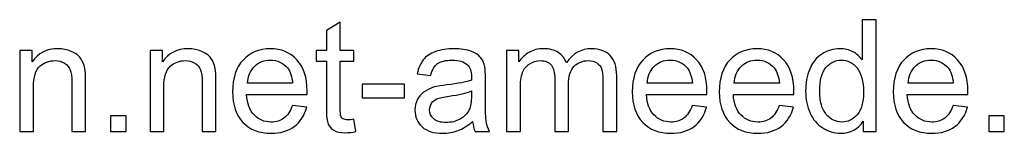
# Model space of a CAD drawing. Header units: millimetres. Extents: x -214 to 242, y -218 to 132.
# Tile 4 of 12: x 0 to 53, y -218 to -212. Entities that reach past the tile are written whole.
import ezdxf

# ---------------------------------------------------------------- set-up
doc = ezdxf.new("R2010")
doc.units = ezdxf.units.MM
doc.header["$MEASUREMENT"] = 0
doc.layers.add('Layer 1', color=7, linetype='Continuous')

msp = doc.modelspace()

# ---------------------------------------------------------------- linework, layer by layer
at = {"layer": 'Layer 1', "color": 250}
for points, knots in [([(17.9444, -217.2169), (17.9444, -217.2169), (18.046, -217.8744), (18.046, -217.8744), (18.046, -217.8744), (17.8372, -217.9182), (17.6495, -217.9408), (17.4858, -217.9408), (17.4858, -217.9408), (17.2163, -217.9408), (17.0075, -217.8984), (16.8579, -217.8124), (16.8579, -217.8124), (16.7097, -217.7263), (16.6053, -217.6148), (16.5446, -217.4751), (16.5446, -217.4751), (16.4839, -217.3354), (16.4543, -217.0419), (16.4543, -216.5946), (16.4543, -216.5946), (16.4543, -216.5946), (16.4543, -214.063), (16.4543, -214.063), (16.4543, -214.063), (16.4543, -214.063), (15.904, -214.063), (15.904, -214.063), (15.904, -214.063), (15.904, -214.063), (15.904, -213.4873), (15.904, -213.4873), (15.904, -213.4873), (15.904, -213.4873), (16.4543, -213.4873), (16.4543, -213.4873), (16.4543, -213.4873), (16.4543, -213.4873), (16.4543, -212.4007), (16.4543, -212.4007), (16.4543, -212.4007), (16.4543, -212.4007), (17.1994, -211.9534), (17.1994, -211.9534), (17.1994, -211.9534), (17.1994, -211.9534), (17.1994, -213.4873), (17.1994, -213.4873), (17.1994, -213.4873), (17.1994, -213.4873), (17.9444, -213.4873), (17.9444, -213.4873), (17.9444, -213.4873), (17.9444, -213.4873), (17.9444, -214.063), (17.9444, -214.063), (17.9444, -214.063), (17.9444, -214.063), (17.1994, -214.063), (17.1994, -214.063), (17.1994, -214.063), (17.1994, -214.063), (17.1994, -216.6369), (17.1994, -216.6369), (17.1994, -216.6369), (17.1994, -216.85), (17.2121, -216.9869), (17.2389, -217.0475), (17.2389, -217.0475), (17.2643, -217.1082), (17.3066, -217.1562), (17.3659, -217.1929), (17.3659, -217.1929), (17.4252, -217.2282), (17.5098, -217.2465), (17.6199, -217.2465), (17.6199, -217.2465), (17.7017, -217.2465), (17.8104, -217.2366), (17.9444, -217.2169)], [0, 0, 0, 0, 0.047619, 0.047619, 0.047619, 0.047619, 0.0952381, 0.0952381, 0.0952381, 0.0952381, 0.1428571, 0.1428571, 0.1428571, 0.1428571, 0.1904762, 0.1904762, 0.1904762, 0.1904762, 0.2380952, 0.2380952, 0.2380952, 0.2380952, 0.2857143, 0.2857143, 0.2857143, 0.2857143, 0.3333333, 0.3333333, 0.3333333, 0.3333333, 0.3809524, 0.3809524, 0.3809524, 0.3809524, 0.4285714, 0.4285714, 0.4285714, 0.4285714, 0.4761905, 0.4761905, 0.4761905, 0.4761905, 0.5238095, 0.5238095, 0.5238095, 0.5238095, 0.5714286, 0.5714286, 0.5714286, 0.5714286, 0.6190476, 0.6190476, 0.6190476, 0.6190476, 0.6666667, 0.6666667, 0.6666667, 0.6666667, 0.7142857, 0.7142857, 0.7142857, 0.7142857, 0.7619048, 0.7619048, 0.7619048, 0.7619048, 0.8095238, 0.8095238, 0.8095238, 0.8095238, 0.8571429, 0.8571429, 0.8571429, 0.8571429, 0.9047619, 0.9047619, 0.9047619, 0.9047619, 1, 1, 1, 1]), ([(45.5148, -217.8815), (45.5148, -217.8815), (45.5148, -217.3241), (45.5148, -217.3241), (45.5148, -217.3241), (45.2369, -217.7573), (44.8276, -217.9746), (44.2872, -217.9746), (44.2872, -217.9746), (43.9372, -217.9746), (43.6155, -217.8787), (43.3234, -217.6854), (43.3234, -217.6854), (43.0299, -217.4934), (42.8027, -217.2239), (42.6404, -216.8796), (42.6404, -216.8796), (42.4795, -216.5339), (42.3991, -216.1374), (42.3991, -215.6886), (42.3991, -215.6886), (42.3991, -215.2512), (42.4725, -214.8547), (42.6178, -214.4976), (42.6178, -214.4976), (42.7646, -214.142), (42.9833, -213.8683), (43.2754, -213.6792), (43.2754, -213.6792), (43.5661, -213.4887), (43.8935, -213.3941), (44.2533, -213.3941), (44.2533, -213.3941), (44.5186, -213.3941), (44.7543, -213.4506), (44.9603, -213.5621), (44.9603, -213.5621), (45.1663, -213.6736), (45.3342, -213.8203), (45.464, -213.9995), (45.464, -213.9995), (45.464, -213.9995), (45.464, -211.8193), (45.464, -211.8193), (45.464, -211.8193), (45.464, -211.8193), (46.2091, -211.8193), (46.2091, -211.8193), (46.2091, -211.8193), (46.2091, -211.8193), (46.2091, -217.8815), (46.2091, -217.8815), (46.2091, -217.8815), (46.2091, -217.8815), (45.5148, -217.8815), (45.5148, -217.8815)], [0, 0, 0, 0, 0.0666667, 0.0666667, 0.0666667, 0.0666667, 0.1333333, 0.1333333, 0.1333333, 0.1333333, 0.2, 0.2, 0.2, 0.2, 0.2666667, 0.2666667, 0.2666667, 0.2666667, 0.3333333, 0.3333333, 0.3333333, 0.3333333, 0.4, 0.4, 0.4, 0.4, 0.4666667, 0.4666667, 0.4666667, 0.4666667, 0.5333333, 0.5333333, 0.5333333, 0.5333333, 0.6, 0.6, 0.6, 0.6, 0.6666667, 0.6666667, 0.6666667, 0.6666667, 0.7333333, 0.7333333, 0.7333333, 0.7333333, 0.8, 0.8, 0.8, 0.8, 0.8666667, 0.8666667, 0.8666667, 0.8666667, 1, 1, 1, 1]), ([(-0.1517, -217.8815), (-0.1517, -217.8815), (-0.1517, -213.4873), (-0.1517, -213.4873), (-0.1517, -213.4873), (-0.1517, -213.4873), (0.5172, -213.4873), (0.5172, -213.4873), (0.5172, -213.4873), (0.5172, -213.4873), (0.5172, -214.111), (0.5172, -214.111), (0.5172, -214.111), (0.8389, -213.6326), (1.3046, -213.3941), (1.9128, -213.3941), (1.9128, -213.3941), (2.1781, -213.3941), (2.4208, -213.4421), (2.6423, -213.5367), (2.6423, -213.5367), (2.8639, -213.6312), (3.0304, -213.7568), (3.1404, -213.9106), (3.1404, -213.9106), (3.2505, -214.0644), (3.3281, -214.2479), (3.3719, -214.4595), (3.3719, -214.4595), (3.3987, -214.5978), (3.4128, -214.8391), (3.4128, -215.1834), (3.4128, -215.1834), (3.4128, -215.1834), (3.4128, -217.8815), (3.4128, -217.8815), (3.4128, -217.8815), (3.4128, -217.8815), (2.6677, -217.8815), (2.6677, -217.8815), (2.6677, -217.8815), (2.6677, -217.8815), (2.6677, -215.2117), (2.6677, -215.2117), (2.6677, -215.2117), (2.6677, -214.9083), (2.6395, -214.6811), (2.5816, -214.5315), (2.5816, -214.5315), (2.5238, -214.3819), (2.4208, -214.262), (2.274, -214.1717), (2.274, -214.1717), (2.1273, -214.0828), (1.9537, -214.0376), (1.7561, -214.0376), (1.7561, -214.0376), (1.44, -214.0376), (1.1677, -214.1378), (0.9377, -214.3396), (0.9377, -214.3396), (0.7077, -214.54), (0.5934, -214.9224), (0.5934, -215.484), (0.5934, -215.484), (0.5934, -215.484), (0.5934, -217.8815), (0.5934, -217.8815), (0.5934, -217.8815), (0.5934, -217.8815), (-0.1517, -217.8815), (-0.1517, -217.8815)], [0, 0, 0, 0, 0.0526316, 0.0526316, 0.0526316, 0.0526316, 0.1052632, 0.1052632, 0.1052632, 0.1052632, 0.1578947, 0.1578947, 0.1578947, 0.1578947, 0.2105263, 0.2105263, 0.2105263, 0.2105263, 0.2631579, 0.2631579, 0.2631579, 0.2631579, 0.3157895, 0.3157895, 0.3157895, 0.3157895, 0.3684211, 0.3684211, 0.3684211, 0.3684211, 0.4210526, 0.4210526, 0.4210526, 0.4210526, 0.4736842, 0.4736842, 0.4736842, 0.4736842, 0.5263158, 0.5263158, 0.5263158, 0.5263158, 0.5789474, 0.5789474, 0.5789474, 0.5789474, 0.6315789, 0.6315789, 0.6315789, 0.6315789, 0.6842105, 0.6842105, 0.6842105, 0.6842105, 0.7368421, 0.7368421, 0.7368421, 0.7368421, 0.7894737, 0.7894737, 0.7894737, 0.7894737, 0.8421053, 0.8421053, 0.8421053, 0.8421053, 0.8947368, 0.8947368, 0.8947368, 0.8947368, 1, 1, 1, 1]), ([(6.9095, -217.8815), (6.9095, -217.8815), (6.9095, -213.4873), (6.9095, -213.4873), (6.9095, -213.4873), (6.9095, -213.4873), (7.5784, -213.4873), (7.5784, -213.4873), (7.5784, -213.4873), (7.5784, -213.4873), (7.5784, -214.111), (7.5784, -214.111), (7.5784, -214.111), (7.9001, -213.6326), (8.3658, -213.3941), (8.974, -213.3941), (8.974, -213.3941), (9.2393, -213.3941), (9.482, -213.4421), (9.7035, -213.5367), (9.7035, -213.5367), (9.9251, -213.6312), (10.0916, -213.7568), (10.2016, -213.9106), (10.2016, -213.9106), (10.3117, -214.0644), (10.3893, -214.2479), (10.4331, -214.4595), (10.4331, -214.4595), (10.4599, -214.5978), (10.474, -214.8391), (10.474, -215.1834), (10.474, -215.1834), (10.474, -215.1834), (10.474, -217.8815), (10.474, -217.8815), (10.474, -217.8815), (10.474, -217.8815), (9.7289, -217.8815), (9.7289, -217.8815), (9.7289, -217.8815), (9.7289, -217.8815), (9.7289, -215.2117), (9.7289, -215.2117), (9.7289, -215.2117), (9.7289, -214.9083), (9.7007, -214.6811), (9.6428, -214.5315), (9.6428, -214.5315), (9.585, -214.3819), (9.482, -214.262), (9.3352, -214.1717), (9.3352, -214.1717), (9.1885, -214.0828), (9.0149, -214.0376), (8.8173, -214.0376), (8.8173, -214.0376), (8.5012, -214.0376), (8.2289, -214.1378), (7.9989, -214.3396), (7.9989, -214.3396), (7.7689, -214.54), (7.6546, -214.9224), (7.6546, -215.484), (7.6546, -215.484), (7.6546, -215.484), (7.6546, -217.8815), (7.6546, -217.8815), (7.6546, -217.8815), (7.6546, -217.8815), (6.9095, -217.8815), (6.9095, -217.8815)], [0, 0, 0, 0, 0.0526316, 0.0526316, 0.0526316, 0.0526316, 0.1052632, 0.1052632, 0.1052632, 0.1052632, 0.1578947, 0.1578947, 0.1578947, 0.1578947, 0.2105263, 0.2105263, 0.2105263, 0.2105263, 0.2631579, 0.2631579, 0.2631579, 0.2631579, 0.3157895, 0.3157895, 0.3157895, 0.3157895, 0.3684211, 0.3684211, 0.3684211, 0.3684211, 0.4210526, 0.4210526, 0.4210526, 0.4210526, 0.4736842, 0.4736842, 0.4736842, 0.4736842, 0.5263158, 0.5263158, 0.5263158, 0.5263158, 0.5789474, 0.5789474, 0.5789474, 0.5789474, 0.6315789, 0.6315789, 0.6315789, 0.6315789, 0.6842105, 0.6842105, 0.6842105, 0.6842105, 0.7368421, 0.7368421, 0.7368421, 0.7368421, 0.7894737, 0.7894737, 0.7894737, 0.7894737, 0.8421053, 0.8421053, 0.8421053, 0.8421053, 0.8947368, 0.8947368, 0.8947368, 0.8947368, 1, 1, 1, 1]), ([(14.6156, -216.4591), (14.6156, -216.4591), (15.3861, -216.5607), (15.3861, -216.5607), (15.3861, -216.5607), (15.2661, -217.008), (15.0418, -217.3566), (14.7144, -217.6035), (14.7144, -217.6035), (14.387, -217.8505), (13.9693, -217.9746), (13.4599, -217.9746), (13.4599, -217.9746), (12.8193, -217.9746), (12.3113, -217.7771), (11.9359, -217.382), (11.9359, -217.382), (11.5605, -216.9883), (11.3729, -216.4337), (11.3729, -215.7211), (11.3729, -215.7211), (11.3729, -214.9845), (11.562, -214.4116), (11.9415, -214.0052), (11.9415, -214.0052), (12.3211, -213.5973), (12.8136, -213.3941), (13.419, -213.3941), (13.419, -213.3941), (14.0046, -213.3941), (14.483, -213.5931), (14.8541, -213.9925), (14.8541, -213.9925), (15.2252, -214.3918), (15.4115, -214.9534), (15.4115, -215.6773), (15.4115, -215.6773), (15.4115, -215.7211), (15.4101, -215.7874), (15.4073, -215.8749), (15.4073, -215.8749), (15.4073, -215.8749), (12.1349, -215.8749), (12.1349, -215.8749), (12.1349, -215.8749), (12.1631, -216.3561), (12.2986, -216.7258), (12.5441, -216.9812), (12.5441, -216.9812), (12.7882, -217.2366), (13.0944, -217.365), (13.4599, -217.365), (13.4599, -217.365), (13.7323, -217.365), (13.9651, -217.2931), (14.157, -217.1491), (14.157, -217.1491), (14.3503, -217.0052), (14.5027, -216.7752), (14.6156, -216.4591)], [0, 0, 0, 0, 0.0625, 0.0625, 0.0625, 0.0625, 0.125, 0.125, 0.125, 0.125, 0.1875, 0.1875, 0.1875, 0.1875, 0.25, 0.25, 0.25, 0.25, 0.3125, 0.3125, 0.3125, 0.3125, 0.375, 0.375, 0.375, 0.375, 0.4375, 0.4375, 0.4375, 0.4375, 0.5, 0.5, 0.5, 0.5, 0.5625, 0.5625, 0.5625, 0.5625, 0.625, 0.625, 0.625, 0.625, 0.6875, 0.6875, 0.6875, 0.6875, 0.75, 0.75, 0.75, 0.75, 0.8125, 0.8125, 0.8125, 0.8125, 0.875, 0.875, 0.875, 0.875, 1, 1, 1, 1]), ([(24.3692, -217.3312), (24.0926, -217.5668), (23.8259, -217.7319), (23.5705, -217.8293), (23.5705, -217.8293), (23.3151, -217.9267), (23.0414, -217.9746), (22.7478, -217.9746), (22.7478, -217.9746), (22.2652, -217.9746), (21.8941, -217.8575), (21.6345, -217.6219), (21.6345, -217.6219), (21.3748, -217.3876), (21.245, -217.087), (21.245, -216.7216), (21.245, -216.7216), (21.245, -216.5071), (21.2944, -216.3109), (21.3918, -216.1331), (21.3918, -216.1331), (21.4905, -215.9553), (21.6189, -215.8142), (21.777, -215.707), (21.777, -215.707), (21.9364, -215.5997), (22.1142, -215.5179), (22.3132, -215.4628), (22.3132, -215.4628), (22.46, -215.4247), (22.6815, -215.3881), (22.9764, -215.3514), (22.9764, -215.3514), (23.5776, -215.2808), (24.0221, -215.1947), (24.3057, -215.096), (24.3057, -215.096), (24.3085, -214.9944), (24.3099, -214.9294), (24.3099, -214.9026), (24.3099, -214.9026), (24.3099, -214.6007), (24.2394, -214.3876), (24.0983, -214.2634), (24.0983, -214.2634), (23.9078, -214.0955), (23.6241, -214.0122), (23.2488, -214.0122), (23.2488, -214.0122), (22.8974, -214.0122), (22.6378, -214.0743), (22.4713, -214.1971), (22.4713, -214.1971), (22.3033, -214.3198), (22.1806, -214.5372), (22.1001, -214.8504), (22.1001, -214.8504), (22.1001, -214.8504), (21.372, -214.7488), (21.372, -214.7488), (21.372, -214.7488), (21.4383, -214.437), (21.547, -214.1844), (21.6994, -213.9925), (21.6994, -213.9925), (21.8518, -213.8006), (22.0719, -213.6538), (22.3598, -213.5494), (22.3598, -213.5494), (22.6462, -213.4464), (22.9807, -213.3941), (23.3589, -213.3941), (23.3589, -213.3941), (23.7342, -213.3941), (24.0404, -213.4379), (24.2761, -213.5268), (24.2761, -213.5268), (24.5103, -213.6157), (24.6839, -213.7258), (24.794, -213.8598), (24.794, -213.8598), (24.904, -213.9939), (24.9816, -214.1632), (25.0268, -214.3678), (25.0268, -214.3678), (25.0508, -214.4948), (25.0635, -214.7234), (25.0635, -215.0522), (25.0635, -215.0522), (25.0635, -215.0522), (25.0635, -216.04), (25.0635, -216.04), (25.0635, -216.04), (25.0635, -216.73), (25.079, -217.1661), (25.11, -217.3509), (25.11, -217.3509), (25.1397, -217.5358), (25.2018, -217.7122), (25.2921, -217.8815), (25.2921, -217.8815), (25.2921, -217.8815), (24.5131, -217.8815), (24.5131, -217.8815), (24.5131, -217.8815), (24.4384, -217.7249), (24.3904, -217.5414), (24.3692, -217.3312)], [0, 0, 0, 0, 0.0357143, 0.0357143, 0.0357143, 0.0357143, 0.0714286, 0.0714286, 0.0714286, 0.0714286, 0.1071429, 0.1071429, 0.1071429, 0.1071429, 0.1428571, 0.1428571, 0.1428571, 0.1428571, 0.1785714, 0.1785714, 0.1785714, 0.1785714, 0.2142857, 0.2142857, 0.2142857, 0.2142857, 0.25, 0.25, 0.25, 0.25, 0.2857143, 0.2857143, 0.2857143, 0.2857143, 0.3214286, 0.3214286, 0.3214286, 0.3214286, 0.3571429, 0.3571429, 0.3571429, 0.3571429, 0.3928571, 0.3928571, 0.3928571, 0.3928571, 0.4285714, 0.4285714, 0.4285714, 0.4285714, 0.4642857, 0.4642857, 0.4642857, 0.4642857, 0.5, 0.5, 0.5, 0.5, 0.5357143, 0.5357143, 0.5357143, 0.5357143, 0.5714286, 0.5714286, 0.5714286, 0.5714286, 0.6071429, 0.6071429, 0.6071429, 0.6071429, 0.6428571, 0.6428571, 0.6428571, 0.6428571, 0.6785714, 0.6785714, 0.6785714, 0.6785714, 0.7142857, 0.7142857, 0.7142857, 0.7142857, 0.75, 0.75, 0.75, 0.75, 0.7857143, 0.7857143, 0.7857143, 0.7857143, 0.8214286, 0.8214286, 0.8214286, 0.8214286, 0.8571429, 0.8571429, 0.8571429, 0.8571429, 0.8928571, 0.8928571, 0.8928571, 0.8928571, 0.9285714, 0.9285714, 0.9285714, 0.9285714, 1, 1, 1, 1]), ([(26.2079, -217.8815), (26.2079, -217.8815), (26.2079, -213.4873), (26.2079, -213.4873), (26.2079, -213.4873), (26.2079, -213.4873), (26.8768, -213.4873), (26.8768, -213.4873), (26.8768, -213.4873), (26.8768, -213.4873), (26.8768, -214.1082), (26.8768, -214.1082), (26.8768, -214.1082), (27.0136, -213.8937), (27.1971, -213.7201), (27.4257, -213.5903), (27.4257, -213.5903), (27.6543, -213.4591), (27.9139, -213.3941), (28.206, -213.3941), (28.206, -213.3941), (28.5306, -213.3941), (28.7973, -213.4619), (29.0047, -213.5959), (29.0047, -213.5959), (29.2122, -213.7314), (29.3589, -213.9191), (29.4436, -214.1618), (29.4436, -214.1618), (29.7935, -213.6496), (30.2465, -213.3941), (30.8053, -213.3941), (30.8053, -213.3941), (31.2428, -213.3941), (31.58, -213.5141), (31.8143, -213.7554), (31.8143, -213.7554), (32.0499, -213.9967), (32.1685, -214.3678), (32.1685, -214.8688), (32.1685, -214.8688), (32.1685, -214.8688), (32.1685, -217.8815), (32.1685, -217.8815), (32.1685, -217.8815), (32.1685, -217.8815), (31.4234, -217.8815), (31.4234, -217.8815), (31.4234, -217.8815), (31.4234, -217.8815), (31.4234, -215.1157), (31.4234, -215.1157), (31.4234, -215.1157), (31.4234, -214.8194), (31.398, -214.6049), (31.35, -214.4737), (31.35, -214.4737), (31.302, -214.3424), (31.2145, -214.238), (31.0861, -214.1576), (31.0861, -214.1576), (30.9591, -214.0771), (30.8096, -214.0376), (30.6388, -214.0376), (30.6388, -214.0376), (30.3284, -214.0376), (30.0715, -214.1406), (29.8669, -214.3452), (29.8669, -214.3452), (29.6623, -214.5513), (29.5607, -214.8801), (29.5607, -215.3316), (29.5607, -215.3316), (29.5607, -215.3316), (29.5607, -217.8815), (29.5607, -217.8815), (29.5607, -217.8815), (29.5607, -217.8815), (28.8156, -217.8815), (28.8156, -217.8815), (28.8156, -217.8815), (28.8156, -217.8815), (28.8156, -215.0296), (28.8156, -215.0296), (28.8156, -215.0296), (28.8156, -214.6994), (28.755, -214.4511), (28.6336, -214.286), (28.6336, -214.286), (28.5123, -214.1209), (28.3133, -214.0376), (28.0381, -214.0376), (28.0381, -214.0376), (27.8293, -214.0376), (27.636, -214.0927), (27.4582, -214.2027), (27.4582, -214.2027), (27.2804, -214.3128), (27.1519, -214.4737), (27.0715, -214.6867), (27.0715, -214.6867), (26.9925, -214.8984), (26.953, -215.2046), (26.953, -215.604), (26.953, -215.604), (26.953, -215.604), (26.953, -217.8815), (26.953, -217.8815), (26.953, -217.8815), (26.953, -217.8815), (26.2079, -217.8815), (26.2079, -217.8815)], [0, 0, 0, 0, 0.0344828, 0.0344828, 0.0344828, 0.0344828, 0.0689655, 0.0689655, 0.0689655, 0.0689655, 0.1034483, 0.1034483, 0.1034483, 0.1034483, 0.137931, 0.137931, 0.137931, 0.137931, 0.1724138, 0.1724138, 0.1724138, 0.1724138, 0.2068966, 0.2068966, 0.2068966, 0.2068966, 0.2413793, 0.2413793, 0.2413793, 0.2413793, 0.2758621, 0.2758621, 0.2758621, 0.2758621, 0.3103448, 0.3103448, 0.3103448, 0.3103448, 0.3448276, 0.3448276, 0.3448276, 0.3448276, 0.3793103, 0.3793103, 0.3793103, 0.3793103, 0.4137931, 0.4137931, 0.4137931, 0.4137931, 0.4482759, 0.4482759, 0.4482759, 0.4482759, 0.4827586, 0.4827586, 0.4827586, 0.4827586, 0.5172414, 0.5172414, 0.5172414, 0.5172414, 0.5517241, 0.5517241, 0.5517241, 0.5517241, 0.5862069, 0.5862069, 0.5862069, 0.5862069, 0.6206897, 0.6206897, 0.6206897, 0.6206897, 0.6551724, 0.6551724, 0.6551724, 0.6551724, 0.6896552, 0.6896552, 0.6896552, 0.6896552, 0.7241379, 0.7241379, 0.7241379, 0.7241379, 0.7586207, 0.7586207, 0.7586207, 0.7586207, 0.7931034, 0.7931034, 0.7931034, 0.7931034, 0.8275862, 0.8275862, 0.8275862, 0.8275862, 0.862069, 0.862069, 0.862069, 0.862069, 0.8965517, 0.8965517, 0.8965517, 0.8965517, 0.9310345, 0.9310345, 0.9310345, 0.9310345, 1, 1, 1, 1]), ([(36.2579, -216.4591), (36.2579, -216.4591), (37.0284, -216.5607), (37.0284, -216.5607), (37.0284, -216.5607), (36.9084, -217.008), (36.6841, -217.3566), (36.3567, -217.6035), (36.3567, -217.6035), (36.0293, -217.8505), (35.6116, -217.9746), (35.1022, -217.9746), (35.1022, -217.9746), (34.4616, -217.9746), (33.9536, -217.7771), (33.5782, -217.382), (33.5782, -217.382), (33.2028, -216.9883), (33.0152, -216.4337), (33.0152, -215.7211), (33.0152, -215.7211), (33.0152, -214.9845), (33.2043, -214.4116), (33.5838, -214.0052), (33.5838, -214.0052), (33.9634, -213.5973), (34.4559, -213.3941), (35.0613, -213.3941), (35.0613, -213.3941), (35.6469, -213.3941), (36.1253, -213.5931), (36.4964, -213.9925), (36.4964, -213.9925), (36.8675, -214.3918), (37.0538, -214.9534), (37.0538, -215.6773), (37.0538, -215.6773), (37.0538, -215.7211), (37.0524, -215.7874), (37.0496, -215.8749), (37.0496, -215.8749), (37.0496, -215.8749), (33.7772, -215.8749), (33.7772, -215.8749), (33.7772, -215.8749), (33.8054, -216.3561), (33.9409, -216.7258), (34.1864, -216.9812), (34.1864, -216.9812), (34.4305, -217.2366), (34.7367, -217.365), (35.1022, -217.365), (35.1022, -217.365), (35.3746, -217.365), (35.6074, -217.2931), (35.7993, -217.1491), (35.7993, -217.1491), (35.9926, -217.0052), (36.145, -216.7752), (36.2579, -216.4591)], [0, 0, 0, 0, 0.0625, 0.0625, 0.0625, 0.0625, 0.125, 0.125, 0.125, 0.125, 0.1875, 0.1875, 0.1875, 0.1875, 0.25, 0.25, 0.25, 0.25, 0.3125, 0.3125, 0.3125, 0.3125, 0.375, 0.375, 0.375, 0.375, 0.4375, 0.4375, 0.4375, 0.4375, 0.5, 0.5, 0.5, 0.5, 0.5625, 0.5625, 0.5625, 0.5625, 0.625, 0.625, 0.625, 0.625, 0.6875, 0.6875, 0.6875, 0.6875, 0.75, 0.75, 0.75, 0.75, 0.8125, 0.8125, 0.8125, 0.8125, 0.875, 0.875, 0.875, 0.875, 1, 1, 1, 1]), ([(40.9668, -216.4591), (40.9668, -216.4591), (41.7373, -216.5607), (41.7373, -216.5607), (41.7373, -216.5607), (41.6173, -217.008), (41.393, -217.3566), (41.0656, -217.6035), (41.0656, -217.6035), (40.7382, -217.8505), (40.3205, -217.9746), (39.8111, -217.9746), (39.8111, -217.9746), (39.1705, -217.9746), (38.6625, -217.7771), (38.2871, -217.382), (38.2871, -217.382), (37.9117, -216.9883), (37.7241, -216.4337), (37.7241, -215.7211), (37.7241, -215.7211), (37.7241, -214.9845), (37.9132, -214.4116), (38.2927, -214.0052), (38.2927, -214.0052), (38.6723, -213.5973), (39.1648, -213.3941), (39.7702, -213.3941), (39.7702, -213.3941), (40.3558, -213.3941), (40.8342, -213.5931), (41.2053, -213.9925), (41.2053, -213.9925), (41.5764, -214.3918), (41.7627, -214.9534), (41.7627, -215.6773), (41.7627, -215.6773), (41.7627, -215.7211), (41.7613, -215.7874), (41.7585, -215.8749), (41.7585, -215.8749), (41.7585, -215.8749), (38.4861, -215.8749), (38.4861, -215.8749), (38.4861, -215.8749), (38.5143, -216.3561), (38.6498, -216.7258), (38.8953, -216.9812), (38.8953, -216.9812), (39.1394, -217.2366), (39.4456, -217.365), (39.8111, -217.365), (39.8111, -217.365), (40.0835, -217.365), (40.3163, -217.2931), (40.5082, -217.1491), (40.5082, -217.1491), (40.7015, -217.0052), (40.8539, -216.7752), (40.9668, -216.4591)], [0, 0, 0, 0, 0.0625, 0.0625, 0.0625, 0.0625, 0.125, 0.125, 0.125, 0.125, 0.1875, 0.1875, 0.1875, 0.1875, 0.25, 0.25, 0.25, 0.25, 0.3125, 0.3125, 0.3125, 0.3125, 0.375, 0.375, 0.375, 0.375, 0.4375, 0.4375, 0.4375, 0.4375, 0.5, 0.5, 0.5, 0.5, 0.5625, 0.5625, 0.5625, 0.5625, 0.625, 0.625, 0.625, 0.625, 0.6875, 0.6875, 0.6875, 0.6875, 0.75, 0.75, 0.75, 0.75, 0.8125, 0.8125, 0.8125, 0.8125, 0.875, 0.875, 0.875, 0.875, 1, 1, 1, 1]), ([(50.3846, -216.4591), (50.3846, -216.4591), (51.1551, -216.5607), (51.1551, -216.5607), (51.1551, -216.5607), (51.0351, -217.008), (50.8108, -217.3566), (50.4834, -217.6035), (50.4834, -217.6035), (50.156, -217.8505), (49.7383, -217.9746), (49.2289, -217.9746), (49.2289, -217.9746), (48.5883, -217.9746), (48.0803, -217.7771), (47.7049, -217.382), (47.7049, -217.382), (47.3295, -216.9883), (47.1419, -216.4337), (47.1419, -215.7211), (47.1419, -215.7211), (47.1419, -214.9845), (47.331, -214.4116), (47.7105, -214.0052), (47.7105, -214.0052), (48.0901, -213.5973), (48.5826, -213.3941), (49.188, -213.3941), (49.188, -213.3941), (49.7736, -213.3941), (50.252, -213.5931), (50.6231, -213.9925), (50.6231, -213.9925), (50.9942, -214.3918), (51.1805, -214.9534), (51.1805, -215.6773), (51.1805, -215.6773), (51.1805, -215.7211), (51.1791, -215.7874), (51.1763, -215.8749), (51.1763, -215.8749), (51.1763, -215.8749), (47.9039, -215.8749), (47.9039, -215.8749), (47.9039, -215.8749), (47.9321, -216.3561), (48.0676, -216.7258), (48.3131, -216.9812), (48.3131, -216.9812), (48.5572, -217.2366), (48.8634, -217.365), (49.2289, -217.365), (49.2289, -217.365), (49.5013, -217.365), (49.7341, -217.2931), (49.926, -217.1491), (49.926, -217.1491), (50.1193, -217.0052), (50.2717, -216.7752), (50.3846, -216.4591)], [0, 0, 0, 0, 0.0625, 0.0625, 0.0625, 0.0625, 0.125, 0.125, 0.125, 0.125, 0.1875, 0.1875, 0.1875, 0.1875, 0.25, 0.25, 0.25, 0.25, 0.3125, 0.3125, 0.3125, 0.3125, 0.375, 0.375, 0.375, 0.375, 0.4375, 0.4375, 0.4375, 0.4375, 0.5, 0.5, 0.5, 0.5, 0.5625, 0.5625, 0.5625, 0.5625, 0.625, 0.625, 0.625, 0.625, 0.6875, 0.6875, 0.6875, 0.6875, 0.75, 0.75, 0.75, 0.75, 0.8125, 0.8125, 0.8125, 0.8125, 0.875, 0.875, 0.875, 0.875, 1, 1, 1, 1]), ([(12.1772, -215.2653), (12.1772, -215.2653), (14.6241, -215.2653), (14.6241, -215.2653), (14.6241, -215.2653), (14.5916, -214.8956), (14.4971, -214.619), (14.3433, -214.4341), (14.3433, -214.4341), (14.1076, -214.1477), (13.8, -214.0038), (13.4232, -214.0038), (13.4232, -214.0038), (13.0817, -214.0038), (12.7953, -214.1181), (12.5624, -214.3467), (12.5624, -214.3467), (12.331, -214.5753), (12.2026, -214.8815), (12.1772, -215.2653)], [0, 0, 0, 0, 0.1666667, 0.1666667, 0.1666667, 0.1666667, 0.3333333, 0.3333333, 0.3333333, 0.3333333, 0.5, 0.5, 0.5, 0.5, 0.6666667, 0.6666667, 0.6666667, 0.6666667, 1, 1, 1, 1]), ([(33.8195, -215.2653), (33.8195, -215.2653), (36.2664, -215.2653), (36.2664, -215.2653), (36.2664, -215.2653), (36.2339, -214.8956), (36.1394, -214.619), (35.9856, -214.4341), (35.9856, -214.4341), (35.7499, -214.1477), (35.4423, -214.0038), (35.0655, -214.0038), (35.0655, -214.0038), (34.724, -214.0038), (34.4376, -214.1181), (34.2047, -214.3467), (34.2047, -214.3467), (33.9733, -214.5753), (33.8449, -214.8815), (33.8195, -215.2653)], [0, 0, 0, 0, 0.1666667, 0.1666667, 0.1666667, 0.1666667, 0.3333333, 0.3333333, 0.3333333, 0.3333333, 0.5, 0.5, 0.5, 0.5, 0.6666667, 0.6666667, 0.6666667, 0.6666667, 1, 1, 1, 1]), ([(38.5284, -215.2653), (38.5284, -215.2653), (40.9753, -215.2653), (40.9753, -215.2653), (40.9753, -215.2653), (40.9428, -214.8956), (40.8483, -214.619), (40.6945, -214.4341), (40.6945, -214.4341), (40.4588, -214.1477), (40.1512, -214.0038), (39.7744, -214.0038), (39.7744, -214.0038), (39.4329, -214.0038), (39.1465, -214.1181), (38.9136, -214.3467), (38.9136, -214.3467), (38.6822, -214.5753), (38.5538, -214.8815), (38.5284, -215.2653)], [0, 0, 0, 0, 0.1666667, 0.1666667, 0.1666667, 0.1666667, 0.3333333, 0.3333333, 0.3333333, 0.3333333, 0.5, 0.5, 0.5, 0.5, 0.6666667, 0.6666667, 0.6666667, 0.6666667, 1, 1, 1, 1]), ([(43.1611, -215.69), (43.1611, -216.2517), (43.2796, -216.6708), (43.5181, -216.9488), (43.5181, -216.9488), (43.7552, -217.2267), (44.036, -217.365), (44.3591, -217.365), (44.3591, -217.365), (44.6851, -217.365), (44.9617, -217.2324), (45.1903, -216.9671), (45.1903, -216.9671), (45.4175, -216.7018), (45.5318, -216.2968), (45.5318, -215.7521), (45.5318, -215.7521), (45.5318, -215.1538), (45.4161, -214.7135), (45.1832, -214.4327), (45.1832, -214.4327), (44.9518, -214.1519), (44.6654, -214.0122), (44.3253, -214.0122), (44.3253, -214.0122), (43.9937, -214.0122), (43.7171, -214.1463), (43.4941, -214.4158), (43.4941, -214.4158), (43.2726, -214.6853), (43.1611, -215.1101), (43.1611, -215.69)], [0, 0, 0, 0, 0.1111111, 0.1111111, 0.1111111, 0.1111111, 0.2222222, 0.2222222, 0.2222222, 0.2222222, 0.3333333, 0.3333333, 0.3333333, 0.3333333, 0.4444444, 0.4444444, 0.4444444, 0.4444444, 0.5555556, 0.5555556, 0.5555556, 0.5555556, 0.6666667, 0.6666667, 0.6666667, 0.6666667, 0.7777778, 0.7777778, 0.7777778, 0.7777778, 1, 1, 1, 1]), ([(47.9462, -215.2653), (47.9462, -215.2653), (50.3931, -215.2653), (50.3931, -215.2653), (50.3931, -215.2653), (50.3606, -214.8956), (50.2661, -214.619), (50.1123, -214.4341), (50.1123, -214.4341), (49.8766, -214.1477), (49.569, -214.0038), (49.1922, -214.0038), (49.1922, -214.0038), (48.8507, -214.0038), (48.5643, -214.1181), (48.3314, -214.3467), (48.3314, -214.3467), (48.1, -214.5753), (47.9716, -214.8815), (47.9462, -215.2653)], [0, 0, 0, 0, 0.1666667, 0.1666667, 0.1666667, 0.1666667, 0.3333333, 0.3333333, 0.3333333, 0.3333333, 0.5, 0.5, 0.5, 0.5, 0.6666667, 0.6666667, 0.6666667, 0.6666667, 1, 1, 1, 1]), ([(18.3833, -216.0612), (18.3833, -216.0612), (18.3833, -215.3161), (18.3833, -215.3161), (18.3833, -215.3161), (18.3833, -215.3161), (20.6862, -215.3161), (20.6862, -215.3161), (20.6862, -215.3161), (20.6862, -215.3161), (20.6862, -216.0612), (20.6862, -216.0612), (20.6862, -216.0612), (20.6862, -216.0612), (18.3833, -216.0612), (18.3833, -216.0612)], [0, 0, 0, 0, 0.2, 0.2, 0.2, 0.2, 0.4, 0.4, 0.4, 0.4, 0.6, 0.6, 0.6, 0.6, 1, 1, 1, 1]), ([(24.3099, -215.6802), (24.039, -215.7902), (23.6326, -215.8834), (23.0907, -215.9596), (23.0907, -215.9596), (22.7831, -216.0033), (22.5658, -216.0527), (22.4388, -216.1077), (22.4388, -216.1077), (22.3118, -216.1628), (22.2144, -216.2432), (22.1453, -216.3476), (22.1453, -216.3476), (22.0761, -216.4534), (22.0409, -216.5706), (22.0409, -216.7004), (22.0409, -216.7004), (22.0409, -216.8965), (22.1157, -217.0616), (22.2666, -217.1929), (22.2666, -217.1929), (22.4176, -217.3241), (22.6378, -217.3904), (22.9271, -217.3904), (22.9271, -217.3904), (23.2135, -217.3904), (23.4689, -217.3283), (23.6933, -217.2028), (23.6933, -217.2028), (23.9162, -217.0786), (24.0813, -216.9078), (24.1858, -216.6919), (24.1858, -216.6919), (24.2662, -216.524), (24.3057, -216.2771), (24.3057, -215.9511), (24.3057, -215.9511), (24.3057, -215.9511), (24.3099, -215.6802), (24.3099, -215.6802)], [0, 0, 0, 0, 0.0909091, 0.0909091, 0.0909091, 0.0909091, 0.1818182, 0.1818182, 0.1818182, 0.1818182, 0.2727273, 0.2727273, 0.2727273, 0.2727273, 0.3636364, 0.3636364, 0.3636364, 0.3636364, 0.4545455, 0.4545455, 0.4545455, 0.4545455, 0.5454545, 0.5454545, 0.5454545, 0.5454545, 0.6363636, 0.6363636, 0.6363636, 0.6363636, 0.7272727, 0.7272727, 0.7272727, 0.7272727, 0.8181818, 0.8181818, 0.8181818, 0.8181818, 1, 1, 1, 1]), ([(4.7689, -217.8815), (4.7689, -217.8815), (4.7689, -217.0348), (4.7689, -217.0348), (4.7689, -217.0348), (4.7689, -217.0348), (5.6155, -217.0348), (5.6155, -217.0348), (5.6155, -217.0348), (5.6155, -217.0348), (5.6155, -217.8815), (5.6155, -217.8815), (5.6155, -217.8815), (5.6155, -217.8815), (4.7689, -217.8815), (4.7689, -217.8815)], [0, 0, 0, 0, 0.2, 0.2, 0.2, 0.2, 0.4, 0.4, 0.4, 0.4, 0.6, 0.6, 0.6, 0.6, 1, 1, 1, 1]), ([(52.308, -217.8815), (52.308, -217.8815), (52.308, -217.0348), (52.308, -217.0348), (52.308, -217.0348), (52.308, -217.0348), (53.1546, -217.0348), (53.1546, -217.0348), (53.1546, -217.0348), (53.1546, -217.0348), (53.1546, -217.8815), (53.1546, -217.8815), (53.1546, -217.8815), (53.1546, -217.8815), (52.308, -217.8815), (52.308, -217.8815)], [0, 0, 0, 0, 0.2, 0.2, 0.2, 0.2, 0.4, 0.4, 0.4, 0.4, 0.6, 0.6, 0.6, 0.6, 1, 1, 1, 1])]:
    msp.add_open_spline(points, degree=3, knots=knots, dxfattribs=at)

doc.saveas('drawing.dxf')
